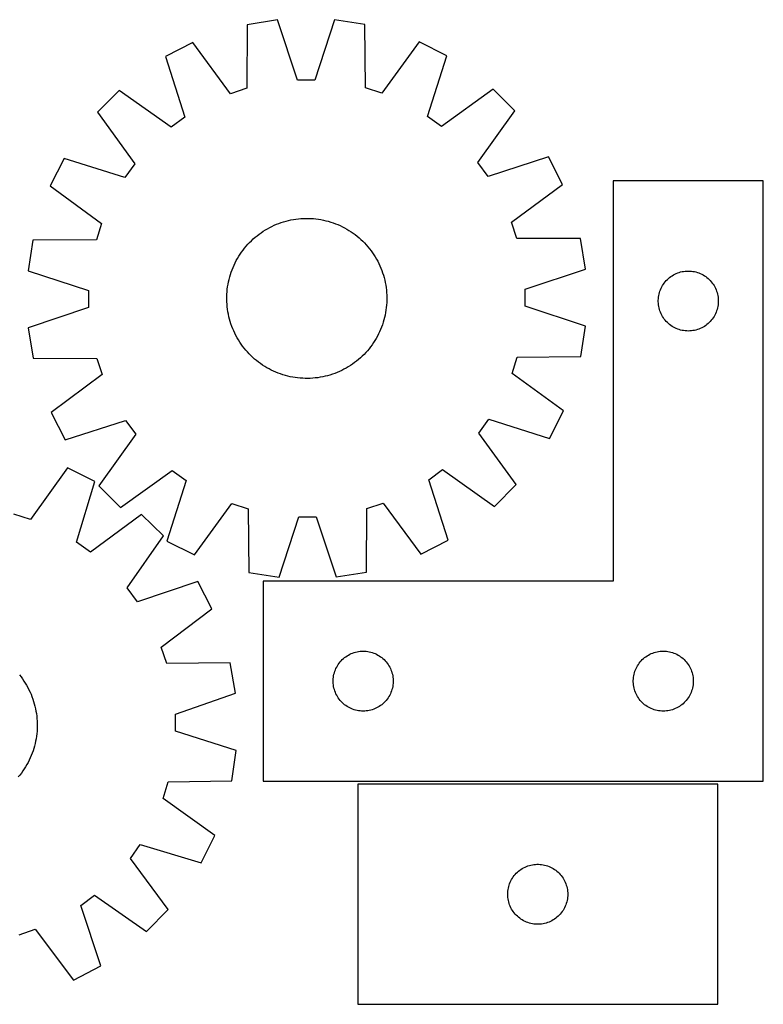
# Model space of a CAD drawing. Header units: millimetres. Extents: x 7 to 1493, y 7 to 499.
# Tile 4 of 4: x 1122 to 1493, y 7 to 499. Entities that reach past the tile are written whole.
import ezdxf

# ---------------------------------------------------------------- set-up
doc = ezdxf.new("R2010")
doc.units = ezdxf.units.MM
doc.layers.add('CUT', color=7, linetype='CONTINUOUS', true_color=0x000000)

msp = doc.modelspace()

# ---------------------------------------------------------------- linework, layer by layer
at = {"layer": 'CUT'}
for p, q in [((1250.599593, 498.70284), (1235.410473, 496.249031)), ((1260.674885, 468.578709), (1250.599593, 498.70284)), ((1279.138305, 498.790939), (1269.249188, 468.605178)), ((1294.342285, 496.430953), (1279.138305, 498.790939)), ((1235.410473, 496.249031), (1235.333277, 464.484762)), ((1294.615589, 464.667766), (1294.342285, 496.430953)), ((1208.295769, 487.346298), (1194.608326, 480.318891)), ((1227.18681, 461.809984), (1208.295769, 487.346298)), ((1321.511437, 487.695793), (1302.778415, 462.043334)), ((1335.242005, 480.753025), (1321.511437, 487.695793)), ((1194.608326, 480.318891), (1204.350608, 450.085421)), ((1325.686568, 450.459983), (1335.242005, 480.753025)), ((1269.249188, 468.605178), (1260.674885, 468.578709)), ((1171.571807, 463.472984), (1160.725863, 452.55987)), ((1197.429409, 445.024158), (1171.571807, 463.472984)), ((1235.333277, 464.484762), (1227.18681, 461.809984)), ((1302.778415, 462.043334), (1294.615589, 464.667766)), ((1358.382091, 464.049664), (1332.638883, 445.441548)), ((1369.295205, 453.203721), (1358.382091, 464.049664)), ((1350.84638, 427.346118), (1369.295205, 453.203721)), ((1160.725863, 452.55987), (1179.333979, 426.816662)), ((1204.350608, 450.085421), (1197.429409, 445.024158)), ((1332.638883, 445.441548), (1325.686568, 450.459983)), ((1144.022502, 429.419784), (1137.079734, 415.689215)), ((1174.315544, 419.864347), (1144.022502, 429.419784)), ((1386.141112, 430.167201), (1355.907642, 420.424919)), ((1393.168519, 416.479758), (1386.141112, 430.167201)), ((1179.333979, 426.816662), (1174.315544, 419.864347)), ((1355.907642, 420.424919), (1350.84638, 427.346118)), ((1137.079734, 415.689215), (1162.732193, 396.956194)), ((1367.632205, 397.588717), (1393.168519, 416.479758)), ((1493.468513, 418.175812), (1418.468513, 418.175812)), ((1418.468513, 418.175812), (1418.468513, 218.175812)), ((1493.468513, 118.175812), (1493.468513, 418.175812)), ((1256.146577, 398.415521), (1257.374192, 398.683788)), ((1257.374192, 398.683788), (1258.609628, 398.913362)), ((1258.609628, 398.913362), (1259.851666, 399.104016)), ((1259.851666, 399.104016), (1261.09908, 399.255564)), ((1261.09908, 399.255564), (1262.350638, 399.367854)), ((1262.350638, 399.367854), (1263.605105, 399.440776)), ((1263.605105, 399.440776), (1264.861245, 399.474259)), ((1264.861245, 399.474259), (1266.117816, 399.468269)), ((1266.117816, 399.468269), (1267.373579, 399.422812)), ((1267.373579, 399.422812), (1268.627294, 399.337933)), ((1268.627294, 399.337933), (1269.877725, 399.213715)), ((1269.877725, 399.213715), (1271.123637, 399.050282)), ((1271.123637, 399.050282), (1272.3638, 398.847795)), ((1272.3638, 398.847795), (1273.596992, 398.606453)), ((1162.732193, 396.956194), (1160.107761, 388.793368)), ((1244.56175, 393.681502), (1245.646383, 394.315993)), ((1245.646383, 394.315993), (1246.75041, 394.916101)), ((1246.75041, 394.916101), (1247.872743, 395.481235)), ((1247.872743, 395.481235), (1249.012273, 396.010837)), ((1249.012273, 396.010837), (1250.167876, 396.504384)), ((1250.167876, 396.504384), (1251.338411, 396.961389)), ((1251.338411, 396.961389), (1252.522724, 397.381402)), ((1252.522724, 397.381402), (1253.719645, 397.764007)), ((1253.719645, 397.764007), (1254.927993, 398.108827)), ((1254.927993, 398.108827), (1256.146577, 398.415521)), ((1273.596992, 398.606453), (1274.821994, 398.326495)), ((1274.821994, 398.326495), (1276.037598, 398.008196)), ((1276.037598, 398.008196), (1277.242604, 397.651872)), ((1277.242604, 397.651872), (1278.435823, 397.257873)), ((1278.435823, 397.257873), (1279.616077, 396.826589)), ((1279.616077, 396.826589), (1280.782202, 396.358445)), ((1280.782202, 396.358445), (1281.933047, 395.853902)), ((1281.933047, 395.853902), (1283.067476, 395.31346)), ((1283.067476, 395.31346), (1284.18437, 394.737652)), ((1284.18437, 394.737652), (1285.282626, 394.127045)), ((1285.282626, 394.127045), (1286.36116, 393.482242)), ((1370.306983, 389.44225), (1367.632205, 397.588717)), ((1237.599611, 388.334075), (1238.519712, 389.18989)), ((1238.519712, 389.18989), (1239.466241, 390.016382)), ((1239.466241, 390.016382), (1240.438264, 390.812736)), ((1240.438264, 390.812736), (1241.434821, 391.578164)), ((1241.434821, 391.578164), (1242.45493, 392.311912)), ((1242.45493, 392.311912), (1243.497582, 393.013255)), ((1243.497582, 393.013255), (1244.56175, 393.681502)), ((1286.36116, 393.482242), (1287.418909, 392.80388)), ((1287.418909, 392.80388), (1288.454827, 392.092628)), ((1288.454827, 392.092628), (1289.467894, 391.349188)), ((1289.467894, 391.349188), (1290.457108, 390.574294)), ((1290.457108, 390.574294), (1291.421495, 389.76871)), ((1291.421495, 389.76871), (1292.360101, 388.933231)), ((1292.360101, 388.933231), (1293.272002, 388.068682)), ((1402.071252, 389.365054), (1370.306983, 389.44225)), ((1404.525061, 374.175934), (1402.071252, 389.365054)), ((1128.344574, 388.520064), (1125.984589, 373.316084)), ((1160.107761, 388.793368), (1128.344574, 388.520064)), ((1233.426339, 383.645673), (1234.201234, 384.634887)), ((1234.201234, 384.634887), (1235.006818, 385.599274)), ((1235.006818, 385.599274), (1235.842296, 386.53788)), ((1235.842296, 386.53788), (1236.706845, 387.449781)), ((1236.706845, 387.449781), (1237.599611, 388.334075)), ((1293.272002, 388.068682), (1294.156296, 387.175917)), ((1294.156296, 387.175917), (1295.012111, 386.255815)), ((1295.012111, 386.255815), (1295.838604, 385.309286)), ((1295.838604, 385.309286), (1296.634957, 384.337263)), ((1296.634957, 384.337263), (1297.400385, 383.340706)), ((1230.037875, 378.362149), (1230.648482, 379.460405)), ((1230.648482, 379.460405), (1231.293285, 380.538939)), ((1231.293285, 380.538939), (1231.971647, 381.596688)), ((1231.971647, 381.596688), (1232.682899, 382.632606)), ((1232.682899, 382.632606), (1233.426339, 383.645673)), ((1297.400385, 383.340706), (1298.134133, 382.320597)), ((1298.134133, 382.320597), (1298.835476, 381.277945)), ((1298.835476, 381.277945), (1299.503723, 380.213777)), ((1299.503723, 380.213777), (1300.138214, 379.129144)), ((1300.138214, 379.129144), (1300.738322, 378.025117)), ((1227.948938, 373.793856), (1228.417083, 374.959981)), ((1228.417083, 374.959981), (1228.921625, 376.110826)), ((1228.921625, 376.110826), (1229.462067, 377.245255)), ((1229.462067, 377.245255), (1230.037875, 378.362149)), ((1300.738322, 378.025117), (1301.303456, 376.902784)), ((1301.303456, 376.902784), (1301.833058, 375.763254)), ((1301.833058, 375.763254), (1302.326605, 374.607651)), ((1302.326605, 374.607651), (1302.783611, 373.437116)), ((1374.400931, 364.100642), (1404.525061, 374.175934)), ((1125.984589, 373.316084), (1156.170349, 363.426967)), ((1226.449032, 368.999772), (1226.767331, 370.215376)), ((1226.767331, 370.215376), (1227.123655, 371.420383)), ((1227.123655, 371.420383), (1227.517654, 372.613602)), ((1227.517654, 372.613602), (1227.948938, 373.793856)), ((1302.783611, 373.437116), (1303.203623, 372.252803)), ((1303.203623, 372.252803), (1303.586228, 371.055882)), ((1303.586228, 371.055882), (1303.931048, 369.847534)), ((1303.931048, 369.847534), (1304.237742, 368.62895)), ((1445.499351, 368.918095), (1446.066231, 369.442791)), ((1446.066231, 369.442791), (1446.659371, 369.937609)), ((1446.659371, 369.937609), (1447.277197, 370.401237)), ((1447.277197, 370.401237), (1447.91807, 370.832446)), ((1447.91807, 370.832446), (1448.580292, 371.230091)), ((1448.580292, 371.230091), (1449.262106, 371.593118)), ((1449.262106, 371.593118), (1449.961704, 371.920566)), ((1449.961704, 371.920566), (1450.677232, 372.211564)), ((1450.677232, 372.211564), (1451.406791, 372.465343)), ((1451.406791, 372.465343), (1452.148446, 372.681228)), ((1452.148446, 372.681228), (1452.900232, 372.858647)), ((1452.900232, 372.858647), (1453.660154, 372.997131)), ((1453.660154, 372.997131), (1454.426198, 373.09631)), ((1454.426198, 373.09631), (1455.196332, 373.155924)), ((1455.196332, 373.155924), (1455.968513, 373.175812)), ((1455.968513, 373.175812), (1456.740694, 373.155924)), ((1456.740694, 373.155924), (1457.510828, 373.09631)), ((1457.510828, 373.09631), (1458.276872, 372.997131)), ((1458.276872, 372.997131), (1459.036794, 372.858647)), ((1459.036794, 372.858647), (1459.78858, 372.681228)), ((1459.78858, 372.681228), (1460.530236, 372.465343)), ((1460.530236, 372.465343), (1461.259794, 372.211564)), ((1461.259794, 372.211564), (1461.975322, 371.920566)), ((1461.975322, 371.920566), (1462.67492, 371.593118)), ((1462.67492, 371.593118), (1463.356734, 371.230091)), ((1463.356734, 371.230091), (1464.018956, 370.832446)), ((1464.018956, 370.832446), (1464.65983, 370.401237)), ((1464.65983, 370.401237), (1465.277655, 369.937609)), ((1465.277655, 369.937609), (1465.870795, 369.442791)), ((1465.870795, 369.442791), (1466.437675, 368.918095)), ((1225.561812, 364.055504), (1225.725245, 365.301415)), ((1225.725245, 365.301415), (1225.927732, 366.541579)), ((1225.927732, 366.541579), (1226.169074, 367.77477)), ((1226.169074, 367.77477), (1226.449032, 368.999772)), ((1304.237742, 368.62895), (1304.506009, 367.401335)), ((1304.506009, 367.401335), (1304.735583, 366.165899)), ((1304.735583, 366.165899), (1304.926237, 364.923861)), ((1304.926237, 364.923861), (1305.077785, 363.676448)), ((1442.073654, 363.826731), (1442.382979, 364.534528)), ((1442.382979, 364.534528), (1442.728331, 365.225463)), ((1442.728331, 365.225463), (1443.108794, 365.897704)), ((1443.108794, 365.897704), (1443.523358, 366.549468)), ((1443.523358, 366.549468), (1443.970924, 367.179026)), ((1443.970924, 367.179026), (1444.450306, 367.78471)), ((1444.450306, 367.78471), (1444.960233, 368.364912)), ((1444.960233, 368.364912), (1445.499351, 368.918095)), ((1466.437675, 368.918095), (1466.976794, 368.364912)), ((1466.976794, 368.364912), (1467.48672, 367.78471)), ((1467.48672, 367.78471), (1467.966102, 367.179026)), ((1467.966102, 367.179026), (1468.413668, 366.549468)), ((1468.413668, 366.549468), (1468.828233, 365.897704)), ((1468.828233, 365.897704), (1469.208695, 365.225463)), ((1469.208695, 365.225463), (1469.554047, 364.534528)), ((1469.554047, 364.534528), (1469.863373, 363.826731)), ((1156.170349, 363.426967), (1156.196818, 354.852664)), ((1225.301268, 359.039023), (1225.307258, 360.295595)), ((1225.307258, 360.295595), (1225.352715, 361.551357)), ((1225.352715, 361.551357), (1225.437594, 362.805073)), ((1225.437594, 362.805073), (1225.561812, 364.055504)), ((1305.077785, 363.676448), (1305.190075, 362.424889)), ((1305.190075, 362.424889), (1305.262997, 361.170422)), ((1305.262997, 361.170422), (1305.29648, 359.914283)), ((1305.29648, 359.914283), (1305.29049, 358.657711)), ((1374.427399, 355.526339), (1374.400931, 364.100642)), ((1440.973486, 358.562031), (1441.01325, 359.333444)), ((1441.01325, 359.333444), (1441.092673, 360.101788)), ((1441.092673, 360.101788), (1441.211544, 360.865024)), ((1441.211544, 360.865024), (1441.369547, 361.621128)), ((1441.369547, 361.621128), (1441.566265, 362.368097)), ((1441.566265, 362.368097), (1441.801175, 363.103948)), ((1441.801175, 363.103948), (1442.073654, 363.826731)), ((1469.863373, 363.826731), (1470.135852, 363.103948)), ((1470.135852, 363.103948), (1470.370761, 362.368097)), ((1470.370761, 362.368097), (1470.567479, 361.621128)), ((1470.567479, 361.621128), (1470.725482, 360.865024)), ((1470.725482, 360.865024), (1470.844353, 360.101788)), ((1470.844353, 360.101788), (1470.923776, 359.333444)), ((1470.923776, 359.333444), (1470.96354, 358.562031)), ((1156.196818, 354.852664), (1126.072687, 344.777372)), ((1225.334751, 357.782884), (1225.301268, 359.039023)), ((1225.407673, 356.528417), (1225.334751, 357.782884)), ((1225.519964, 355.276858), (1225.407673, 356.528417)), ((1225.671511, 354.029445), (1225.519964, 355.276858)), ((1305.035937, 354.897802), (1304.872504, 353.651891)), ((1305.160154, 356.148233), (1305.035937, 354.897802)), ((1305.245033, 357.401949), (1305.160154, 356.148233)), ((1305.29049, 358.657711), (1305.245033, 357.401949)), ((1404.61316, 345.637222), (1374.427399, 355.526339)), ((1440.973486, 357.789593), (1440.973486, 358.562031)), ((1441.01325, 357.01818), (1440.973486, 357.789593)), ((1441.092673, 356.249837), (1441.01325, 357.01818)), ((1441.211544, 355.486601), (1441.092673, 356.249837)), ((1441.369547, 354.730496), (1441.211544, 355.486601)), ((1441.566265, 353.983528), (1441.369547, 354.730496)), ((1470.567479, 354.730496), (1470.370761, 353.983528)), ((1470.725482, 355.486601), (1470.567479, 354.730496)), ((1470.844353, 356.249837), (1470.725482, 355.486601)), ((1470.923776, 357.01818), (1470.844353, 356.249837)), ((1470.96354, 357.789593), (1470.923776, 357.01818)), ((1470.96354, 358.562031), (1470.96354, 357.789593)), ((1225.862165, 352.787407), (1225.671511, 354.029445)), ((1226.091739, 351.551971), (1225.862165, 352.787407)), ((1226.360006, 350.324356), (1226.091739, 351.551971)), ((1226.666701, 349.105772), (1226.360006, 350.324356)), ((1304.148716, 349.953534), (1303.830417, 348.73793)), ((1304.428674, 351.178536), (1304.148716, 349.953534)), ((1304.670016, 352.411727), (1304.428674, 351.178536)), ((1304.872504, 353.651891), (1304.670016, 352.411727)), ((1441.801175, 353.247676), (1441.566265, 353.983528)), ((1442.073654, 352.524894), (1441.801175, 353.247676)), ((1442.382979, 351.817096), (1442.073654, 352.524894)), ((1442.728331, 351.126161), (1442.382979, 351.817096)), ((1443.108794, 350.45392), (1442.728331, 351.126161)), ((1443.523358, 349.802156), (1443.108794, 350.45392)), ((1443.970924, 349.172598), (1443.523358, 349.802156)), ((1468.413668, 349.802156), (1467.966102, 349.172598)), ((1468.828233, 350.45392), (1468.413668, 349.802156)), ((1469.208695, 351.126161), (1468.828233, 350.45392)), ((1469.554047, 351.817096), (1469.208695, 351.126161)), ((1469.863373, 352.524894), (1469.554047, 351.817096)), ((1470.135852, 353.247676), (1469.863373, 352.524894)), ((1470.370761, 353.983528), (1470.135852, 353.247676)), ((1126.072687, 344.777372), (1128.526496, 329.588252)), ((1227.01152, 347.897424), (1226.666701, 349.105772)), ((1227.394125, 346.700503), (1227.01152, 347.897424)), ((1227.814138, 345.51619), (1227.394125, 346.700503)), ((1228.271143, 344.345655), (1227.814138, 345.51619)), ((1302.64881, 345.15945), (1302.180666, 343.993325)), ((1303.080094, 346.339704), (1302.64881, 345.15945)), ((1303.474093, 347.532923), (1303.080094, 346.339704)), ((1303.830417, 348.73793), (1303.474093, 347.532923)), ((1402.253174, 330.433242), (1404.61316, 345.637222)), ((1444.450306, 348.566914), (1443.970924, 349.172598)), ((1444.960233, 347.986712), (1444.450306, 348.566914)), ((1445.499351, 347.433529), (1444.960233, 347.986712)), ((1446.066231, 346.908833), (1445.499351, 347.433529)), ((1446.659371, 346.414015), (1446.066231, 346.908833)), ((1447.277197, 345.950387), (1446.659371, 346.414015)), ((1447.91807, 345.519179), (1447.277197, 345.950387)), ((1448.580292, 345.121534), (1447.91807, 345.519179)), ((1449.262106, 344.758506), (1448.580292, 345.121534)), ((1449.961704, 344.431059), (1449.262106, 344.758506)), ((1462.67492, 344.758506), (1461.975322, 344.431059)), ((1463.356734, 345.121534), (1462.67492, 344.758506)), ((1464.018956, 345.519179), (1463.356734, 345.121534)), ((1464.65983, 345.950387), (1464.018956, 345.519179)), ((1465.277655, 346.414015), (1464.65983, 345.950387)), ((1465.870795, 346.908833), (1465.277655, 346.414015)), ((1466.437675, 347.433529), (1465.870795, 346.908833)), ((1466.976794, 347.986712), (1466.437675, 347.433529)), ((1467.48672, 348.566914), (1466.976794, 347.986712)), ((1467.966102, 349.172598), (1467.48672, 348.566914)), ((1228.76469, 343.190052), (1228.271143, 344.345655)), ((1229.294292, 342.050522), (1228.76469, 343.190052)), ((1229.859426, 340.928189), (1229.294292, 342.050522)), ((1230.459535, 339.824162), (1229.859426, 340.928189)), ((1231.094025, 338.739529), (1230.459535, 339.824162)), ((1300.559873, 340.591157), (1299.949266, 339.492901)), ((1301.135682, 341.708051), (1300.559873, 340.591157)), ((1301.676124, 342.84248), (1301.135682, 341.708051)), ((1302.180666, 343.993325), (1301.676124, 342.84248)), ((1450.677232, 344.14006), (1449.961704, 344.431059)), ((1451.406791, 343.886281), (1450.677232, 344.14006)), ((1452.148446, 343.670396), (1451.406791, 343.886281)), ((1452.900232, 343.492977), (1452.148446, 343.670396)), ((1453.660154, 343.354494), (1452.900232, 343.492977)), ((1454.426198, 343.255314), (1453.660154, 343.354494)), ((1455.196332, 343.195701), (1454.426198, 343.255314)), ((1455.968513, 343.175812), (1455.196332, 343.195701)), ((1456.740694, 343.195701), (1455.968513, 343.175812)), ((1457.510828, 343.255314), (1456.740694, 343.195701)), ((1458.276872, 343.354494), (1457.510828, 343.255314)), ((1459.036794, 343.492977), (1458.276872, 343.354494)), ((1459.78858, 343.670396), (1459.036794, 343.492977)), ((1460.530236, 343.886281), (1459.78858, 343.670396)), ((1461.259794, 344.14006), (1460.530236, 343.886281)), ((1461.975322, 344.431059), (1461.259794, 344.14006)), ((1231.762272, 337.675361), (1231.094025, 338.739529)), ((1232.463616, 336.632709), (1231.762272, 337.675361)), ((1233.197363, 335.6126), (1232.463616, 336.632709)), ((1233.962792, 334.616043), (1233.197363, 335.6126)), ((1297.171409, 335.307633), (1296.396515, 334.318419)), ((1297.914849, 336.3207), (1297.171409, 335.307633)), ((1298.626101, 337.356618), (1297.914849, 336.3207)), ((1299.304463, 338.414367), (1298.626101, 337.356618)), ((1299.949266, 339.492901), (1299.304463, 338.414367)), ((1234.759145, 333.64402), (1233.962792, 334.616043)), ((1235.585637, 332.697491), (1234.759145, 333.64402)), ((1236.441452, 331.777389), (1235.585637, 332.697491)), ((1237.325747, 330.884624), (1236.441452, 331.777389)), ((1238.237647, 330.020075), (1237.325747, 330.884624)), ((1239.176254, 329.184596), (1238.237647, 330.020075)), ((1292.078036, 329.763416), (1291.131507, 328.936924)), ((1292.998138, 330.619231), (1292.078036, 329.763416)), ((1293.890903, 331.503525), (1292.998138, 330.619231)), ((1294.755452, 332.415426), (1293.890903, 331.503525)), ((1295.590931, 333.354032), (1294.755452, 332.415426)), ((1296.396515, 334.318419), (1295.590931, 333.354032)), ((1367.865555, 321.997112), (1370.489987, 330.159938)), ((1370.489987, 330.159938), (1402.253174, 330.433242)), ((1128.526496, 329.588252), (1160.290765, 329.511056)), ((1160.290765, 329.511056), (1162.965543, 321.364589)), ((1240.14064, 328.379012), (1239.176254, 329.184596)), ((1241.129855, 327.604118), (1240.14064, 328.379012)), ((1242.142921, 326.860678), (1241.129855, 327.604118)), ((1243.17884, 326.149426), (1242.142921, 326.860678)), ((1244.236588, 325.471064), (1243.17884, 326.149426)), ((1245.315122, 324.826261), (1244.236588, 325.471064)), ((1246.413378, 324.215654), (1245.315122, 324.826261)), ((1286.035998, 325.271804), (1284.951365, 324.637313)), ((1287.100166, 325.940051), (1286.035998, 325.271804)), ((1288.142818, 326.641394), (1287.100166, 325.940051)), ((1289.162927, 327.375142), (1288.142818, 326.641394)), ((1290.159484, 328.14057), (1289.162927, 327.375142)), ((1291.131507, 328.936924), (1290.159484, 328.14057)), ((1162.965543, 321.364589), (1137.429229, 302.473548)), ((1247.530272, 323.639845), (1246.413378, 324.215654)), ((1248.664701, 323.099404), (1247.530272, 323.639845)), ((1249.815546, 322.594861), (1248.664701, 323.099404)), ((1250.981671, 322.126717), (1249.815546, 322.594861)), ((1252.161926, 321.695433), (1250.981671, 322.126717)), ((1253.355145, 321.301434), (1252.161926, 321.695433)), ((1254.560151, 320.94511), (1253.355145, 321.301434)), ((1255.775755, 320.626811), (1254.560151, 320.94511)), ((1257.000757, 320.346853), (1255.775755, 320.626811)), ((1258.233948, 320.105511), (1257.000757, 320.346853)), ((1259.474112, 319.903024), (1258.233948, 320.105511)), ((1260.720024, 319.739591), (1259.474112, 319.903024)), ((1271.98812, 320.039944), (1270.746082, 319.84929)), ((1273.223556, 320.269518), (1271.98812, 320.039944)), ((1274.451172, 320.537785), (1273.223556, 320.269518)), ((1275.669755, 320.844479), (1274.451172, 320.537785)), ((1276.878103, 321.189299), (1275.669755, 320.844479)), ((1278.075025, 321.571904), (1276.878103, 321.189299)), ((1279.259337, 321.991916), (1278.075025, 321.571904)), ((1280.429873, 322.448922), (1279.259337, 321.991916)), ((1281.585476, 322.942469), (1280.429873, 322.448922)), ((1282.725006, 323.472071), (1281.585476, 322.942469)), ((1283.847338, 324.037205), (1282.725006, 323.472071)), ((1284.951365, 324.637313), (1283.847338, 324.037205)), ((1393.518014, 303.26409), (1367.865555, 321.997112)), ((1261.970454, 319.615373), (1260.720024, 319.739591)), ((1263.22417, 319.530494), (1261.970454, 319.615373)), ((1264.479933, 319.485037), (1263.22417, 319.530494)), ((1265.736504, 319.479047), (1264.479933, 319.485037)), ((1266.992643, 319.51253), (1265.736504, 319.479047)), ((1268.247111, 319.585452), (1266.992643, 319.51253)), ((1269.498669, 319.697742), (1268.247111, 319.585452)), ((1270.746082, 319.84929), (1269.498669, 319.697742)), ((1137.429229, 302.473548), (1144.456636, 288.786105)), ((1386.575246, 289.533522), (1393.518014, 303.26409)), ((1144.456636, 288.786105), (1174.690106, 298.528387)), ((1174.690106, 298.528387), (1179.751369, 291.607188)), ((1351.263769, 292.136644), (1356.282204, 299.088959)), ((1356.282204, 299.088959), (1386.575246, 289.533522)), ((1179.751369, 291.607188), (1161.302543, 265.749585)), ((1369.871885, 266.393436), (1351.263769, 292.136644)), ((1145.600804, 274.84526), (1127.101298, 249.023892)), ((1159.393799, 268.027355), (1145.600804, 274.84526)), ((1172.215657, 254.903642), (1197.958865, 273.511758)), ((1197.958865, 273.511758), (1204.91118, 268.493323)), ((1326.247141, 268.867885), (1333.168339, 273.929148)), ((1333.168339, 273.929148), (1359.025942, 255.480322)), ((1150.113604, 237.648864), (1159.393799, 268.027355)), ((1204.91118, 268.493323), (1195.355743, 238.200281)), ((1335.989422, 238.634415), (1326.247141, 268.867885)), ((1359.025942, 255.480322), (1369.871885, 266.393436)), ((1161.302543, 265.749585), (1172.215657, 254.903642)), ((1209.086312, 231.257513), (1227.819333, 256.909972)), ((1227.819333, 256.909972), (1235.982159, 254.28554)), ((1295.264471, 254.468544), (1303.410938, 257.143322)), ((1303.410938, 257.143322), (1322.301979, 231.607008)), ((1127.101298, 249.023892), (1118.914997, 251.574155)), ((1182.684482, 251.534632), (1157.111165, 232.693714)), ((1193.695552, 240.78815), (1182.684482, 251.534632)), ((1235.982159, 254.28554), (1236.255463, 222.522353)), ((1295.187275, 222.704275), (1295.264471, 254.468544)), ((1251.459443, 220.162367), (1261.34856, 250.348128)), ((1261.34856, 250.348128), (1269.922863, 250.374597)), ((1269.922863, 250.374597), (1279.998155, 220.250466)), ((1157.111165, 232.693714), (1150.113604, 237.648864)), ((1175.482092, 214.764225), (1193.695552, 240.78815)), ((1195.355743, 238.200281), (1209.086312, 231.257513)), ((1322.301979, 231.607008), (1335.989422, 238.634415)), ((1236.255463, 222.522353), (1251.459443, 220.162367)), ((1279.998155, 220.250466), (1295.187275, 222.704275)), ((1210.749776, 217.905421), (1180.605942, 207.889232)), ((1217.901079, 204.282301), (1210.749776, 217.905421)), ((1418.468513, 218.175812), (1243.468513, 218.175812)), ((1243.468513, 218.175812), (1243.468513, 118.175812)), ((1180.605942, 207.889232), (1175.482092, 214.764225)), ((1192.537215, 185.160347), (1217.901079, 204.282301)), ((1195.285796, 177.038483), (1192.537215, 185.160347)), ((1287.461704, 181.920566), (1288.177232, 182.211564)), ((1288.177232, 182.211564), (1288.906791, 182.465343)), ((1288.906791, 182.465343), (1289.648446, 182.681228)), ((1289.648446, 182.681228), (1290.400232, 182.858647)), ((1290.400232, 182.858647), (1291.160154, 182.997131)), ((1291.160154, 182.997131), (1291.926198, 183.09631)), ((1291.926198, 183.09631), (1292.696332, 183.155924)), ((1292.696332, 183.155924), (1293.468513, 183.175812)), ((1293.468513, 183.175812), (1294.240694, 183.155924)), ((1294.240694, 183.155924), (1295.010828, 183.09631)), ((1295.010828, 183.09631), (1295.776872, 182.997131)), ((1295.776872, 182.997131), (1296.536794, 182.858647)), ((1296.536794, 182.858647), (1297.28858, 182.681228)), ((1297.28858, 182.681228), (1298.030236, 182.465343)), ((1298.030236, 182.465343), (1298.759794, 182.211564)), ((1298.759794, 182.211564), (1299.475322, 181.920566)), ((1437.461704, 181.920566), (1438.177232, 182.211564)), ((1438.177232, 182.211564), (1438.906791, 182.465343)), ((1438.906791, 182.465343), (1439.648446, 182.681228)), ((1439.648446, 182.681228), (1440.400232, 182.858647)), ((1440.400232, 182.858647), (1441.160154, 182.997131)), ((1441.160154, 182.997131), (1441.926198, 183.09631)), ((1441.926198, 183.09631), (1442.696332, 183.155924)), ((1442.696332, 183.155924), (1443.468513, 183.175812)), ((1443.468513, 183.175812), (1444.240694, 183.155924)), ((1444.240694, 183.155924), (1445.010828, 183.09631)), ((1445.010828, 183.09631), (1445.776872, 182.997131)), ((1445.776872, 182.997131), (1446.536794, 182.858647)), ((1446.536794, 182.858647), (1447.28858, 182.681228)), ((1447.28858, 182.681228), (1448.030236, 182.465343)), ((1448.030236, 182.465343), (1448.759794, 182.211564)), ((1448.759794, 182.211564), (1449.475322, 181.920566)), ((1227.049458, 177.249488), (1195.285796, 177.038483)), ((1229.640977, 162.083256), (1227.049458, 177.249488)), ((1281.023358, 176.549468), (1281.470924, 177.179026)), ((1281.470924, 177.179026), (1281.950306, 177.78471)), ((1281.950306, 177.78471), (1282.460233, 178.364912)), ((1282.460233, 178.364912), (1282.999351, 178.918095)), ((1282.999351, 178.918095), (1283.566231, 179.442791)), ((1283.566231, 179.442791), (1284.159371, 179.937609)), ((1284.159371, 179.937609), (1284.777197, 180.401237)), ((1284.777197, 180.401237), (1285.41807, 180.832446)), ((1285.41807, 180.832446), (1286.080292, 181.230091)), ((1286.080292, 181.230091), (1286.762106, 181.593118)), ((1286.762106, 181.593118), (1287.461704, 181.920566)), ((1299.475322, 181.920566), (1300.17492, 181.593118)), ((1300.17492, 181.593118), (1300.856734, 181.230091)), ((1300.856734, 181.230091), (1301.518956, 180.832446)), ((1301.518956, 180.832446), (1302.15983, 180.401237)), ((1302.15983, 180.401237), (1302.777655, 179.937609)), ((1302.777655, 179.937609), (1303.370795, 179.442791)), ((1303.370795, 179.442791), (1303.937675, 178.918095)), ((1303.937675, 178.918095), (1304.476794, 178.364912)), ((1304.476794, 178.364912), (1304.98672, 177.78471)), ((1304.98672, 177.78471), (1305.466102, 177.179026)), ((1305.466102, 177.179026), (1305.913668, 176.549468)), ((1431.023358, 176.549468), (1431.470924, 177.179026)), ((1431.470924, 177.179026), (1431.950306, 177.78471)), ((1431.950306, 177.78471), (1432.460233, 178.364912)), ((1432.460233, 178.364912), (1432.999351, 178.918095)), ((1432.999351, 178.918095), (1433.566231, 179.442791)), ((1433.566231, 179.442791), (1434.159371, 179.937609)), ((1434.159371, 179.937609), (1434.777197, 180.401237)), ((1434.777197, 180.401237), (1435.41807, 180.832446)), ((1435.41807, 180.832446), (1436.080292, 181.230091)), ((1436.080292, 181.230091), (1436.762106, 181.593118)), ((1436.762106, 181.593118), (1437.461704, 181.920566)), ((1449.475322, 181.920566), (1450.17492, 181.593118)), ((1450.17492, 181.593118), (1450.856734, 181.230091)), ((1450.856734, 181.230091), (1451.518956, 180.832446)), ((1451.518956, 180.832446), (1452.15983, 180.401237)), ((1452.15983, 180.401237), (1452.777655, 179.937609)), ((1452.777655, 179.937609), (1453.370795, 179.442791)), ((1453.370795, 179.442791), (1453.937675, 178.918095)), ((1453.937675, 178.918095), (1454.476794, 178.364912)), ((1454.476794, 178.364912), (1454.98672, 177.78471)), ((1454.98672, 177.78471), (1455.466102, 177.179026)), ((1455.466102, 177.179026), (1455.913668, 176.549468)), ((1278.869547, 171.621128), (1279.066265, 172.368097)), ((1279.066265, 172.368097), (1279.301175, 173.103948)), ((1279.301175, 173.103948), (1279.573654, 173.826731)), ((1279.573654, 173.826731), (1279.882979, 174.534528)), ((1279.882979, 174.534528), (1280.228331, 175.225463)), ((1280.228331, 175.225463), (1280.608794, 175.897704)), ((1280.608794, 175.897704), (1281.023358, 176.549468)), ((1305.913668, 176.549468), (1306.328233, 175.897704)), ((1306.328233, 175.897704), (1306.708695, 175.225463)), ((1306.708695, 175.225463), (1307.054047, 174.534528)), ((1307.054047, 174.534528), (1307.363373, 173.826731)), ((1307.363373, 173.826731), (1307.635852, 173.103948)), ((1307.635852, 173.103948), (1307.870761, 172.368097)), ((1307.870761, 172.368097), (1308.067479, 171.621128)), ((1428.869547, 171.621128), (1429.066265, 172.368097)), ((1429.066265, 172.368097), (1429.301175, 173.103948)), ((1429.301175, 173.103948), (1429.573654, 173.826731)), ((1429.573654, 173.826731), (1429.882979, 174.534528)), ((1429.882979, 174.534528), (1430.228331, 175.225463)), ((1430.228331, 175.225463), (1430.608794, 175.897704)), ((1430.608794, 175.897704), (1431.023358, 176.549468)), ((1455.913668, 176.549468), (1456.328233, 175.897704)), ((1456.328233, 175.897704), (1456.708695, 175.225463)), ((1456.708695, 175.225463), (1457.054047, 174.534528)), ((1457.054047, 174.534528), (1457.363373, 173.826731)), ((1457.363373, 173.826731), (1457.635852, 173.103948)), ((1457.635852, 173.103948), (1457.870761, 172.368097)), ((1457.870761, 172.368097), (1458.067479, 171.621128)), ((1121.663119, 171.26528), (1122.437558, 170.275709)), ((1122.437558, 170.275709), (1123.180531, 169.2623)), ((1123.180531, 169.2623), (1123.891305, 168.226053)), ((1123.891305, 168.226053), (1124.56918, 167.167993)), ((1278.473486, 168.562031), (1278.51325, 169.333444)), ((1278.473486, 167.789593), (1278.473486, 168.562031)), ((1278.51325, 167.01818), (1278.473486, 167.789593)), ((1278.51325, 169.333444), (1278.592673, 170.101788)), ((1278.592673, 170.101788), (1278.711544, 170.865024)), ((1278.711544, 170.865024), (1278.869547, 171.621128)), ((1308.067479, 171.621128), (1308.225482, 170.865024)), ((1308.225482, 170.865024), (1308.344353, 170.101788)), ((1308.344353, 170.101788), (1308.423776, 169.333444)), ((1308.423776, 169.333444), (1308.46354, 168.562031)), ((1308.46354, 167.789593), (1308.423776, 167.01818)), ((1308.46354, 168.562031), (1308.46354, 167.789593)), ((1428.473486, 168.562031), (1428.51325, 169.333444)), ((1428.473486, 167.789593), (1428.473486, 168.562031)), ((1428.51325, 167.01818), (1428.473486, 167.789593)), ((1428.51325, 169.333444), (1428.592673, 170.101788)), ((1428.592673, 170.101788), (1428.711544, 170.865024)), ((1428.711544, 170.865024), (1428.869547, 171.621128)), ((1458.067479, 171.621128), (1458.225482, 170.865024)), ((1458.225482, 170.865024), (1458.344353, 170.101788)), ((1458.344353, 170.101788), (1458.423776, 169.333444)), ((1458.423776, 169.333444), (1458.46354, 168.562031)), ((1458.46354, 167.789593), (1458.423776, 167.01818)), ((1458.46354, 168.562031), (1458.46354, 167.789593)), ((1124.56918, 167.167993), (1125.213486, 166.089161)), ((1125.213486, 166.089161), (1125.823586, 164.990624)), ((1125.823586, 164.990624), (1126.39888, 163.873465)), ((1126.39888, 163.873465), (1126.938799, 162.738787)), ((1126.938799, 162.738787), (1127.442811, 161.58771)), ((1278.592673, 166.249837), (1278.51325, 167.01818)), ((1278.711544, 165.486601), (1278.592673, 166.249837)), ((1278.869547, 164.730496), (1278.711544, 165.486601)), ((1279.066265, 163.983528), (1278.869547, 164.730496)), ((1279.301175, 163.247676), (1279.066265, 163.983528)), ((1279.573654, 162.524894), (1279.301175, 163.247676)), ((1279.882979, 161.817096), (1279.573654, 162.524894)), ((1307.363373, 162.524894), (1307.054047, 161.817096)), ((1307.635852, 163.247676), (1307.363373, 162.524894)), ((1307.870761, 163.983528), (1307.635852, 163.247676)), ((1308.067479, 164.730496), (1307.870761, 163.983528)), ((1308.225482, 165.486601), (1308.067479, 164.730496)), ((1308.344353, 166.249837), (1308.225482, 165.486601)), ((1308.423776, 167.01818), (1308.344353, 166.249837)), ((1428.592673, 166.249837), (1428.51325, 167.01818)), ((1428.711544, 165.486601), (1428.592673, 166.249837)), ((1428.869547, 164.730496), (1428.711544, 165.486601)), ((1429.066265, 163.983528), (1428.869547, 164.730496)), ((1429.301175, 163.247676), (1429.066265, 163.983528)), ((1429.573654, 162.524894), (1429.301175, 163.247676)), ((1429.882979, 161.817096), (1429.573654, 162.524894)), ((1457.363373, 162.524894), (1457.054047, 161.817096)), ((1457.635852, 163.247676), (1457.363373, 162.524894)), ((1457.870761, 163.983528), (1457.635852, 163.247676)), ((1458.067479, 164.730496), (1457.870761, 163.983528)), ((1458.225482, 165.486601), (1458.067479, 164.730496)), ((1458.344353, 166.249837), (1458.225482, 165.486601)), ((1458.423776, 167.01818), (1458.344353, 166.249837)), ((1127.442811, 161.58771), (1127.910417, 160.421369)), ((1127.910417, 160.421369), (1128.341158, 159.240916)), ((1128.341158, 159.240916), (1128.734606, 158.047515)), ((1128.734606, 158.047515), (1129.090375, 156.842345)), ((1199.609499, 151.735063), (1229.640977, 162.083256)), ((1280.228331, 161.126161), (1279.882979, 161.817096)), ((1280.608794, 160.45392), (1280.228331, 161.126161)), ((1281.023358, 159.802156), (1280.608794, 160.45392)), ((1281.470924, 159.172598), (1281.023358, 159.802156)), ((1281.950306, 158.566914), (1281.470924, 159.172598)), ((1282.460233, 157.986712), (1281.950306, 158.566914)), ((1282.999351, 157.433529), (1282.460233, 157.986712)), ((1304.476794, 157.986712), (1303.937675, 157.433529)), ((1304.98672, 158.566914), (1304.476794, 157.986712)), ((1305.466102, 159.172598), (1304.98672, 158.566914)), ((1305.913668, 159.802156), (1305.466102, 159.172598)), ((1306.328233, 160.45392), (1305.913668, 159.802156)), ((1306.708695, 161.126161), (1306.328233, 160.45392)), ((1307.054047, 161.817096), (1306.708695, 161.126161)), ((1430.228331, 161.126161), (1429.882979, 161.817096)), ((1430.608794, 160.45392), (1430.228331, 161.126161)), ((1431.023358, 159.802156), (1430.608794, 160.45392)), ((1431.470924, 159.172598), (1431.023358, 159.802156)), ((1431.950306, 158.566914), (1431.470924, 159.172598)), ((1432.460233, 157.986712), (1431.950306, 158.566914)), ((1432.999351, 157.433529), (1432.460233, 157.986712)), ((1454.476794, 157.986712), (1453.937675, 157.433529)), ((1454.98672, 158.566914), (1454.476794, 157.986712)), ((1455.466102, 159.172598), (1454.98672, 158.566914)), ((1455.913668, 159.802156), (1455.466102, 159.172598)), ((1456.328233, 160.45392), (1455.913668, 159.802156)), ((1456.708695, 161.126161), (1456.328233, 160.45392)), ((1457.054047, 161.817096), (1456.708695, 161.126161)), ((1129.090375, 156.842345), (1129.408114, 155.626594)), ((1129.408114, 155.626594), (1129.687507, 154.401463)), ((1129.687507, 154.401463), (1129.928281, 153.168161)), ((1129.928281, 153.168161), (1130.130197, 151.927904)), ((1283.566231, 156.908833), (1282.999351, 157.433529)), ((1284.159371, 156.414015), (1283.566231, 156.908833)), ((1284.777197, 155.950387), (1284.159371, 156.414015)), ((1285.41807, 155.519179), (1284.777197, 155.950387)), ((1286.080292, 155.121534), (1285.41807, 155.519179)), ((1286.762106, 154.758506), (1286.080292, 155.121534)), ((1287.461704, 154.431059), (1286.762106, 154.758506)), ((1288.177232, 154.14006), (1287.461704, 154.431059)), ((1288.906791, 153.886281), (1288.177232, 154.14006)), ((1289.648446, 153.670396), (1288.906791, 153.886281)), ((1290.400232, 153.492977), (1289.648446, 153.670396)), ((1291.160154, 153.354494), (1290.400232, 153.492977)), ((1291.926198, 153.255314), (1291.160154, 153.354494)), ((1292.696332, 153.195701), (1291.926198, 153.255314)), ((1293.468513, 153.175812), (1292.696332, 153.195701)), ((1294.240694, 153.195701), (1293.468513, 153.175812)), ((1295.010828, 153.255314), (1294.240694, 153.195701)), ((1295.776872, 153.354494), (1295.010828, 153.255314)), ((1296.536794, 153.492977), (1295.776872, 153.354494)), ((1297.28858, 153.670396), (1296.536794, 153.492977)), ((1298.030236, 153.886281), (1297.28858, 153.670396)), ((1298.759794, 154.14006), (1298.030236, 153.886281)), ((1299.475322, 154.431059), (1298.759794, 154.14006)), ((1300.17492, 154.758506), (1299.475322, 154.431059)), ((1300.856734, 155.121534), (1300.17492, 154.758506)), ((1301.518956, 155.519179), (1300.856734, 155.121534)), ((1302.15983, 155.950387), (1301.518956, 155.519179)), ((1302.777655, 156.414015), (1302.15983, 155.950387)), ((1303.370795, 156.908833), (1302.777655, 156.414015)), ((1303.937675, 157.433529), (1303.370795, 156.908833)), ((1433.566231, 156.908833), (1432.999351, 157.433529)), ((1434.159371, 156.414015), (1433.566231, 156.908833)), ((1434.777197, 155.950387), (1434.159371, 156.414015)), ((1435.41807, 155.519179), (1434.777197, 155.950387)), ((1436.080292, 155.121534), (1435.41807, 155.519179)), ((1436.762106, 154.758506), (1436.080292, 155.121534)), ((1437.461704, 154.431059), (1436.762106, 154.758506)), ((1438.177232, 154.14006), (1437.461704, 154.431059)), ((1438.906791, 153.886281), (1438.177232, 154.14006)), ((1439.648446, 153.670396), (1438.906791, 153.886281)), ((1440.400232, 153.492977), (1439.648446, 153.670396)), ((1441.160154, 153.354494), (1440.400232, 153.492977)), ((1441.926198, 153.255314), (1441.160154, 153.354494)), ((1442.696332, 153.195701), (1441.926198, 153.255314)), ((1443.468513, 153.175812), (1442.696332, 153.195701)), ((1444.240694, 153.195701), (1443.468513, 153.175812)), ((1445.010828, 153.255314), (1444.240694, 153.195701)), ((1445.776872, 153.354494), (1445.010828, 153.255314)), ((1446.536794, 153.492977), (1445.776872, 153.354494)), ((1447.28858, 153.670396), (1446.536794, 153.492977)), ((1448.030236, 153.886281), (1447.28858, 153.670396)), ((1448.759794, 154.14006), (1448.030236, 153.886281)), ((1449.475322, 154.431059), (1448.759794, 154.14006)), ((1450.17492, 154.758506), (1449.475322, 154.431059)), ((1450.856734, 155.121534), (1450.17492, 154.758506)), ((1451.518956, 155.519179), (1450.856734, 155.121534)), ((1452.15983, 155.950387), (1451.518956, 155.519179)), ((1452.777655, 156.414015), (1452.15983, 155.950387)), ((1453.370795, 156.908833), (1452.777655, 156.414015)), ((1453.937675, 157.433529), (1453.370795, 156.908833)), ((1130.130197, 151.927904), (1130.293055, 150.681917)), ((1130.293055, 150.681917), (1130.416696, 149.431429)), ((1130.416696, 149.431429), (1130.500998, 148.177675)), ((1130.500998, 148.177675), (1130.545876, 146.921891)), ((1199.713762, 143.161353), (1199.609499, 151.735063)), ((1130.443725, 143.15476), (1130.330858, 141.903254)), ((1130.517225, 144.409194), (1130.443725, 143.15476)), ((1130.551287, 145.665317), (1130.517225, 144.409194)), ((1130.545876, 146.921891), (1130.551287, 145.665317)), ((1229.988003, 133.546519), (1199.713762, 143.161353)), ((1129.757365, 138.17863), (1129.488533, 136.951138)), ((1129.987508, 139.41396), (1129.757365, 138.17863)), ((1130.178735, 140.65591), (1129.987508, 139.41396)), ((1130.330858, 141.903254), (1130.178735, 140.65591)), ((1128.452743, 133.327762), (1128.032185, 132.143644)), ((1128.8359, 134.524507), (1128.452743, 133.327762)), ((1129.181276, 135.732697), (1128.8359, 134.524507)), ((1129.488533, 136.951138), (1129.181276, 135.732697)), ((1227.766061, 118.321752), (1229.988003, 133.546519)), ((1126.550434, 128.678658), (1125.984782, 127.556586)), ((1127.080561, 129.817944), (1126.550434, 128.678658)), ((1127.574641, 130.973319), (1127.080561, 129.817944)), ((1128.032185, 132.143644), (1127.574641, 130.973319)), ((1123.378613, 123.262306), (1122.644395, 122.242536)), ((1124.080437, 124.304635), (1123.378613, 123.262306)), ((1124.749175, 125.368495), (1124.080437, 124.304635)), ((1125.384165, 126.452835), (1124.749175, 125.368495)), ((1125.984782, 127.556586), (1125.384165, 126.452835)), ((1121.878508, 121.246332), (1121.081707, 120.274676)), ((1122.644395, 122.242536), (1121.878508, 121.246332)), ((1196.00666, 117.760272), (1227.766061, 118.321752)), ((1243.468513, 118.175812), (1493.468513, 118.175812)), ((1193.456398, 109.57397), (1196.00666, 117.760272)), ((1470.715337, 116.641881), (1290.715337, 116.641881)), ((1290.715337, 116.641881), (1290.715337, 6.641881)), ((1470.715337, 6.641881), (1470.715337, 116.641881)), ((1219.277766, 91.074465), (1193.456398, 109.57397)), ((1212.459861, 77.281469), (1219.277766, 91.074465)), ((1177.126219, 79.564103), (1182.081369, 86.561664)), ((1182.081369, 86.561664), (1212.459861, 77.281469)), ((1195.967138, 53.990786), (1177.126219, 79.564103)), ((1371.712123, 73.639469), (1372.341681, 74.087036)), ((1372.341681, 74.087036), (1372.993445, 74.5016)), ((1372.993445, 74.5016), (1373.665686, 74.882063)), ((1373.665686, 74.882063), (1374.356621, 75.227415)), ((1374.356621, 75.227415), (1375.064418, 75.53674)), ((1375.064418, 75.53674), (1375.787201, 75.809219)), ((1375.787201, 75.809219), (1376.523052, 76.044129)), ((1376.523052, 76.044129), (1377.270021, 76.240846)), ((1377.270021, 76.240846), (1378.026125, 76.39885)), ((1378.026125, 76.39885), (1378.789362, 76.517721)), ((1378.789362, 76.517721), (1379.557705, 76.597143)), ((1379.557705, 76.597143), (1380.329118, 76.636908)), ((1380.329118, 76.636908), (1381.101556, 76.636908)), ((1381.101556, 76.636908), (1381.872969, 76.597143)), ((1381.872969, 76.597143), (1382.641312, 76.517721)), ((1382.641312, 76.517721), (1383.404548, 76.39885)), ((1383.404548, 76.39885), (1384.160653, 76.240846)), ((1384.160653, 76.240846), (1384.907621, 76.044129)), ((1384.907621, 76.044129), (1385.643473, 75.809219)), ((1385.643473, 75.809219), (1386.366255, 75.53674)), ((1386.366255, 75.53674), (1387.074053, 75.227415)), ((1387.074053, 75.227415), (1387.764988, 74.882063)), ((1387.764988, 74.882063), (1388.437229, 74.5016)), ((1388.437229, 74.5016), (1389.088993, 74.087036)), ((1389.088993, 74.087036), (1389.718551, 73.639469)), ((1367.298031, 68.348287), (1367.661058, 69.030102)), ((1367.661058, 69.030102), (1368.058703, 69.692323)), ((1368.058703, 69.692323), (1368.489912, 70.333197)), ((1368.489912, 70.333197), (1368.95354, 70.951023)), ((1368.95354, 70.951023), (1369.448358, 71.544162)), ((1369.448358, 71.544162), (1369.973054, 72.111043)), ((1369.973054, 72.111043), (1370.526237, 72.650161)), ((1370.526237, 72.650161), (1371.106439, 73.160087)), ((1371.106439, 73.160087), (1371.712123, 73.639469)), ((1389.718551, 73.639469), (1390.324235, 73.160087)), ((1390.324235, 73.160087), (1390.904437, 72.650161)), ((1390.904437, 72.650161), (1391.45762, 72.111043)), ((1391.45762, 72.111043), (1391.982316, 71.544162)), ((1391.982316, 71.544162), (1392.477134, 70.951023)), ((1392.477134, 70.951023), (1392.940762, 70.333197)), ((1392.940762, 70.333197), (1393.37197, 69.692323)), ((1393.37197, 69.692323), (1393.769615, 69.030102)), ((1393.769615, 69.030102), (1394.132643, 68.348287)), ((1365.894018, 63.950239), (1366.032502, 64.710162)), ((1366.032502, 64.710162), (1366.209921, 65.461947)), ((1366.209921, 65.461947), (1366.425806, 66.203603)), ((1366.425806, 66.203603), (1366.679585, 66.933162)), ((1366.679585, 66.933162), (1366.970583, 67.648689)), ((1366.970583, 67.648689), (1367.298031, 68.348287)), ((1394.132643, 68.348287), (1394.46009, 67.648689)), ((1394.46009, 67.648689), (1394.751089, 66.933162)), ((1394.751089, 66.933162), (1395.004868, 66.203603)), ((1395.004868, 66.203603), (1395.220753, 65.461947)), ((1395.220753, 65.461947), (1395.398172, 64.710162)), ((1395.398172, 64.710162), (1395.536655, 63.950239)), ((1152.321738, 56.069327), (1159.196731, 61.193177)), ((1159.196731, 61.193177), (1185.220655, 42.979717)), ((1365.715337, 61.641881), (1365.735226, 62.414062)), ((1365.735226, 60.869699), (1365.715337, 61.641881)), ((1365.735226, 62.414062), (1365.794839, 63.184196)), ((1365.794839, 60.099566), (1365.735226, 60.869699)), ((1365.794839, 63.184196), (1365.894018, 63.950239)), ((1365.894018, 59.333522), (1365.794839, 60.099566)), ((1366.032502, 58.5736), (1365.894018, 59.333522)), ((1395.536655, 59.333522), (1395.398172, 58.5736)), ((1395.536655, 63.950239), (1395.635835, 63.184196)), ((1395.635835, 60.099566), (1395.536655, 59.333522)), ((1395.635835, 63.184196), (1395.695448, 62.414062)), ((1395.695448, 60.869699), (1395.635835, 60.099566)), ((1395.695448, 62.414062), (1395.715337, 61.641881)), ((1395.715337, 61.641881), (1395.695448, 60.869699)), ((1162.337926, 25.925493), (1152.321738, 56.069327)), ((1366.209921, 57.821814), (1366.032502, 58.5736)), ((1366.425806, 57.080158), (1366.209921, 57.821814)), ((1366.679585, 56.350599), (1366.425806, 57.080158)), ((1366.970583, 55.635072), (1366.679585, 56.350599)), ((1367.298031, 54.935474), (1366.970583, 55.635072)), ((1367.661058, 54.25366), (1367.298031, 54.935474)), ((1368.058703, 53.591438), (1367.661058, 54.25366)), ((1393.769615, 54.25366), (1393.37197, 53.591438)), ((1394.132643, 54.935474), (1393.769615, 54.25366)), ((1394.46009, 55.635072), (1394.132643, 54.935474)), ((1394.751089, 56.350599), (1394.46009, 55.635072)), ((1395.004868, 57.080158), (1394.751089, 56.350599)), ((1395.220753, 57.821814), (1395.004868, 57.080158)), ((1395.398172, 58.5736), (1395.220753, 57.821814)), ((1185.220655, 42.979717), (1195.967138, 53.990786)), ((1368.489912, 52.950564), (1368.058703, 53.591438)), ((1368.95354, 52.332738), (1368.489912, 52.950564)), ((1369.448358, 51.739599), (1368.95354, 52.332738)), ((1369.973054, 51.172718), (1369.448358, 51.739599)), ((1370.526237, 50.6336), (1369.973054, 51.172718)), ((1371.106439, 50.123674), (1370.526237, 50.6336)), ((1371.712123, 49.644292), (1371.106439, 50.123674)), ((1372.341681, 49.196725), (1371.712123, 49.644292)), ((1389.718551, 49.644292), (1389.088993, 49.196725)), ((1390.324235, 50.123674), (1389.718551, 49.644292)), ((1390.904437, 50.6336), (1390.324235, 50.123674)), ((1391.45762, 51.172718), (1390.904437, 50.6336)), ((1391.982316, 51.739599), (1391.45762, 51.172718)), ((1392.477134, 52.332738), (1391.982316, 51.739599)), ((1392.940762, 52.950564), (1392.477134, 52.332738)), ((1393.37197, 53.591438), (1392.940762, 52.950564)), ((1372.993445, 48.782161), (1372.341681, 49.196725)), ((1373.665686, 48.401699), (1372.993445, 48.782161)), ((1374.356621, 48.056347), (1373.665686, 48.401699)), ((1375.064418, 47.747021), (1374.356621, 48.056347)), ((1375.787201, 47.474542), (1375.064418, 47.747021)), ((1376.523052, 47.239632), (1375.787201, 47.474542)), ((1377.270021, 47.042915), (1376.523052, 47.239632)), ((1378.026125, 46.884911), (1377.270021, 47.042915)), ((1378.789362, 46.76604), (1378.026125, 46.884911)), ((1379.557705, 46.686618), (1378.789362, 46.76604)), ((1380.329118, 46.646854), (1379.557705, 46.686618)), ((1381.101556, 46.646854), (1380.329118, 46.646854)), ((1381.872969, 46.686618), (1381.101556, 46.646854)), ((1382.641312, 46.76604), (1381.872969, 46.686618)), ((1383.404548, 46.884911), (1382.641312, 46.76604)), ((1384.160653, 47.042915), (1383.404548, 46.884911)), ((1384.907621, 47.239632), (1384.160653, 47.042915)), ((1385.643473, 47.474542), (1384.907621, 47.239632)), ((1386.366255, 47.747021), (1385.643473, 47.474542)), ((1387.074053, 48.056347), (1386.366255, 47.747021)), ((1387.764988, 48.401699), (1387.074053, 48.056347)), ((1388.437229, 48.782161), (1387.764988, 48.401699)), ((1389.088993, 49.196725), (1388.437229, 48.782161)), ((1121.470989, 41.389472), (1129.592852, 44.138054)), ((1129.592852, 44.138054), (1148.714806, 18.774189)), ((1148.714806, 18.774189), (1162.337926, 25.925493)), ((1290.715337, 6.641881), (1470.715337, 6.641881))]:
    msp.add_line(p, q, dxfattribs=at)

doc.saveas('drawing.dxf')
